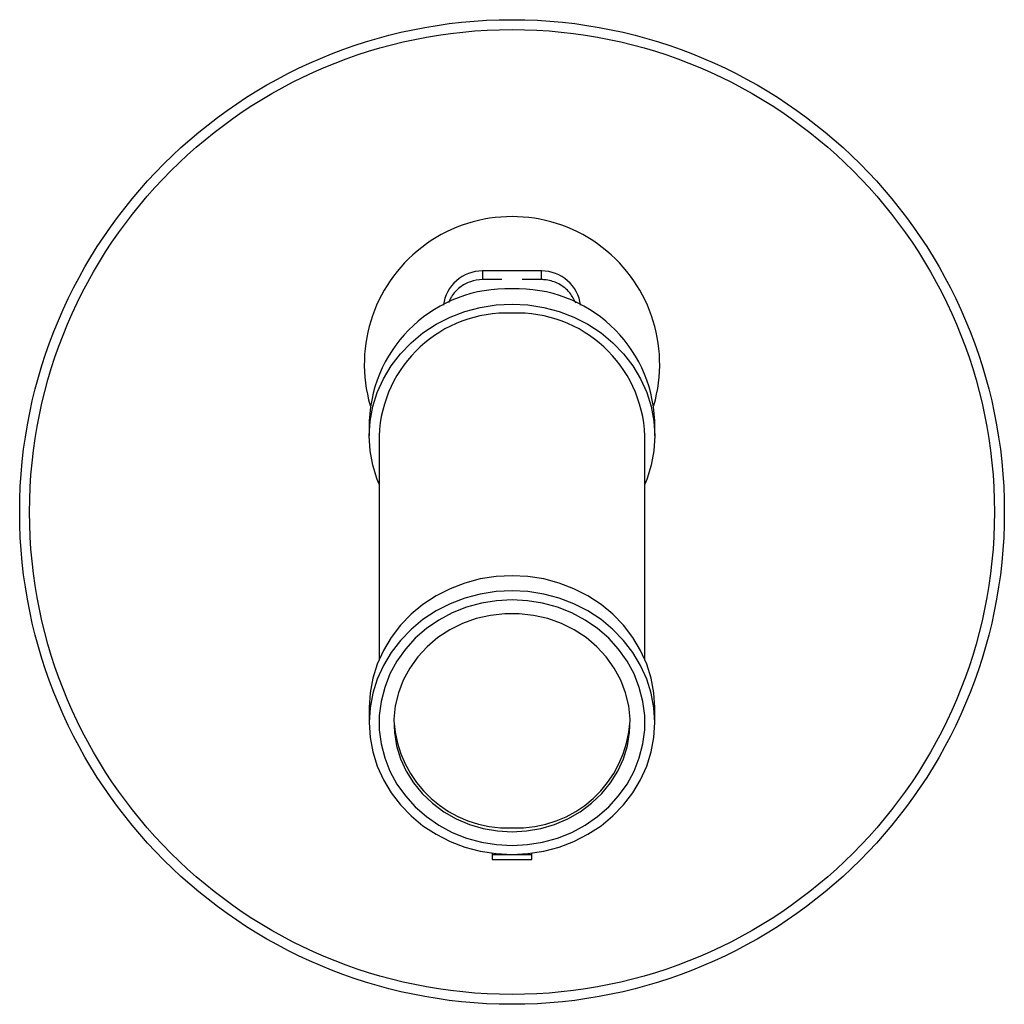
# Model space of a CAD drawing. Header units: millimetres. Extents: x -50 to 50, y -50 to 50.
import ezdxf

# ---------------------------------------------------------------- set-up
doc = ezdxf.new("R2010")
doc.units = ezdxf.units.MM

msp = doc.modelspace()

# ---------------------------------------------------------------- linework, layer by layer
at = {"color": 7, "linetype": 'Continuous', "lineweight": 25}
for p, q in [((3, 24.49), (-3, 24.49)), ((-3, 24.49), (-3, 23.6)), ((3, 23.6), (3, 24.49)), ((-1.04, 23.6), (-3, 23.6)), ((3, 23.6), (1.04, 23.6)), ((-14.5, 9.25), (-14.5, 7.72)), ((14.5, 7.72), (14.5, 9.25)), ((-13.5, 7.72), (-13.5, -14.97)), ((13.5, -14.97), (13.5, 7.72)), ((-14.5, -19.86), (-14.5, -21.39)), ((14.5, -21.39), (14.5, -19.86)), ((-2, -34.66), (-2, -35.3)), ((2, -34.82), (-2, -34.82)), ((2, -35.3), (2, -34.66)), ((-2, -35.3), (2, -35.3))]:
    msp.add_line(p, q, dxfattribs=at)
at = {"color": 8, "linetype": 'Continuous', "lineweight": 25}
for p, q in [((-1, -34.75), (-1, -34.82)), ((1, -34.82), (1, -34.75))]:
    msp.add_line(p, q, dxfattribs=at)
at = {"color": 7, "linetype": 'Continuous', "lineweight": 25, "flags": 128}
for points in [[(-13.5, 2.83), (-13.69, 3.3), (-14.14, 4.74), (-14.41, 6.22), (-14.5, 7.72), (-14.41, 9.22), (-14.14, 10.7), (-13.69, 12.15), (-13.06, 13.53), (-12.28, 14.85), (-11.34, 16.07), (-10.25, 17.19), (-9.04, 18.19), (-7.71, 19.06), (-6.29, 19.79), (-4.79, 20.36), (-3.23, 20.78), (-1.62, 21.03), (0, 21.12)], [(0, 21.12), (1.62, 21.03), (3.23, 20.78), (4.79, 20.36), (6.29, 19.79), (7.71, 19.06), (9.04, 18.19), (10.25, 17.19), (11.34, 16.07), (12.28, 14.85), (13.06, 13.53), (13.69, 12.15), (14.14, 10.7), (14.41, 9.22), (14.5, 7.72), (14.41, 6.22), (14.14, 4.74), (13.69, 3.3), (13.5, 2.83)], [(14.5, -19.86), (14.41, -18.36), (14.14, -16.88), (13.69, -15.44), (13.06, -14.05), (12.28, -12.73), (11.34, -11.51), (10.25, -10.39), (9.04, -9.39), (7.71, -8.52), (6.29, -7.79), (4.79, -7.22), (3.23, -6.8), (1.62, -6.55), (0, -6.47), (-1.62, -6.55), (-3.23, -6.8), (-4.79, -7.22), (-6.29, -7.79), (-7.71, -8.52), (-9.04, -9.39), (-10.25, -10.39), (-11.34, -11.51), (-12.28, -12.73), (-13.06, -14.05), (-13.69, -15.44), (-14.14, -16.88), (-14.41, -18.36), (-14.5, -19.86)], [(0, -34.79), (1.62, -34.7), (3.23, -34.45), (4.79, -34.03), (6.29, -33.46), (7.71, -32.73), (9.04, -31.86), (10.25, -30.86), (11.34, -29.74), (12.28, -28.52), (13.06, -27.2), (13.69, -25.82), (14.14, -24.37), (14.41, -22.89), (14.5, -21.39), (14.41, -19.89), (14.14, -18.41), (13.69, -16.97), (13.06, -15.58), (12.28, -14.27), (11.34, -13.04), (10.25, -11.92), (9.04, -10.92), (7.71, -10.05), (6.29, -9.32), (4.79, -8.75), (3.23, -8.33), (1.62, -8.08), (0, -8), (-1.62, -8.08), (-3.23, -8.33), (-4.79, -8.75), (-6.29, -9.32), (-7.71, -10.05), (-9.04, -10.92), (-10.25, -11.92), (-11.34, -13.04), (-12.28, -14.27), (-13.06, -15.58), (-13.69, -16.97), (-14.14, -18.41), (-14.41, -19.89), (-14.5, -21.39), (-14.41, -22.89), (-14.14, -24.37), (-13.69, -25.82), (-13.06, -27.2), (-12.28, -28.52), (-11.34, -29.74), (-10.25, -30.86), (-9.04, -31.86), (-7.71, -32.73), (-6.29, -33.46), (-4.79, -34.03), (-3.23, -34.45), (-1.62, -34.7), (0, -34.79)], [(0, -33.86), (1.57, -33.78), (3.11, -33.53), (4.62, -33.11), (6.06, -32.54), (7.42, -31.81), (8.68, -30.94), (9.82, -29.95), (10.83, -28.84), (11.69, -27.63), (12.4, -26.33), (12.93, -24.97), (13.29, -23.56), (13.48, -22.12), (13.48, -20.67), (13.29, -19.23), (12.93, -17.82), (12.4, -16.45), (11.69, -15.16), (10.83, -13.94), (9.82, -12.83), (8.68, -11.84), (7.42, -10.97), (6.06, -10.25), (4.62, -9.67), (3.11, -9.26), (1.57, -9.01), (0, -8.92), (-1.57, -9.01), (-3.11, -9.26), (-4.62, -9.67), (-6.06, -10.25), (-7.42, -10.97), (-8.68, -11.84), (-9.82, -12.83), (-10.83, -13.94), (-11.69, -15.16), (-12.4, -16.45), (-12.93, -17.82), (-13.29, -19.23), (-13.48, -20.67), (-13.48, -22.12), (-13.29, -23.56), (-12.93, -24.97), (-12.4, -26.33), (-11.69, -27.63), (-10.83, -28.84), (-9.82, -29.95), (-8.68, -30.94), (-7.42, -31.81), (-6.06, -32.54), (-4.62, -33.11), (-3.11, -33.53), (-1.57, -33.78), (0, -33.86)], [(0, -33.86), (1.57, -33.78), (3.11, -33.53), (4.62, -33.11), (6.06, -32.54), (7.42, -31.81), (8.68, -30.94), (9.82, -29.95), (10.83, -28.84), (11.69, -27.63), (12.4, -26.33), (12.93, -24.97), (13.29, -23.56), (13.48, -22.12), (13.48, -20.67), (13.29, -19.23), (12.93, -17.82), (12.4, -16.45), (11.69, -15.16), (10.83, -13.94), (9.82, -12.83), (8.68, -11.84), (7.42, -10.97), (6.06, -10.25), (4.62, -9.67), (3.11, -9.26), (1.57, -9.01), (0, -8.92), (-1.57, -9.01), (-3.11, -9.26), (-4.62, -9.67), (-6.06, -10.25), (-7.42, -10.97), (-8.68, -11.84), (-9.82, -12.83), (-10.83, -13.94), (-11.69, -15.16), (-12.4, -16.45), (-12.93, -17.82), (-13.29, -19.23), (-13.48, -20.67), (-13.48, -22.12), (-13.29, -23.56), (-12.93, -24.97), (-12.4, -26.33), (-11.69, -27.63), (-10.83, -28.84), (-9.82, -29.95), (-8.68, -30.94), (-7.42, -31.81), (-6.06, -32.54), (-4.62, -33.11), (-3.11, -33.53), (-1.57, -33.78), (0, -33.86)], [(0, -32.48), (1.47, -32.39), (2.93, -32.14), (4.33, -31.73), (5.68, -31.16), (6.93, -30.44), (8.08, -29.58), (9.11, -28.6), (10, -27.51), (10.74, -26.33), (11.32, -25.08), (11.72, -23.76), (11.95, -22.41), (11.99, -21.05), (11.86, -19.69), (11.54, -18.36), (11.05, -17.07), (10.39, -15.85), (9.58, -14.71), (8.61, -13.68), (7.52, -12.76), (6.32, -11.97), (5.02, -11.32), (3.64, -10.83), (2.2, -10.5), (0.74, -10.33), (-0.74, -10.33), (-2.2, -10.5), (-3.64, -10.83), (-5.02, -11.32), (-6.32, -11.97), (-7.52, -12.76), (-8.61, -13.68), (-9.58, -14.71), (-10.39, -15.85), (-11.05, -17.07), (-11.54, -18.36), (-11.86, -19.69), (-11.99, -21.05), (-11.95, -22.41), (-11.72, -23.76), (-11.32, -25.08), (-10.74, -26.33), (-10, -27.51), (-9.11, -28.6), (-8.08, -29.58), (-6.93, -30.44), (-5.68, -31.16), (-4.33, -31.73), (-2.93, -32.14), (-1.47, -32.39), (0, -32.48)]]:
    msp.add_lwpolyline(points, dxfattribs=at)
at = {"color": 7, "linetype": 'Continuous', "lineweight": 25}
for radius in [50, 49]:
    msp.add_circle((0, 0), radius, dxfattribs=at)
for centre, radius, start, end in [((0, 15), 15, 343.7691, 196.2309), ((-3, 20.49), 4, 90, 172.652), ((3, 20.49), 4, 7.348, 90), ((-0.53, 8.68), 13.98, 87.8194, 177.6392), ((0.53, 8.68), 13.98, 2.3608, 92.1806), ((-0.51, 7.21), 13, 87.7325, 177.726), ((0.51, 7.21), 13, 2.274, 92.2675), ((-0.43, -20.51), 11.59, 183.394, 272.1337), ((0.46, -20.54), 11.56, 267.7357, 356.7366)]:
    msp.add_arc(centre, radius, start, end, dxfattribs=at)
for points, knots in [([(-3, 23.6), (-3.42, 23.56), (-4.25, 23.48), (-5.34, 22.83), (-6.11, 22.05), (-6.37, 21.45), (-6.46, 21.23)], [0, 0, 0, 0, 0.279282, 0.558309, 0.84431, 1, 1, 1, 1]), ([(6.49, 21.21), (6.3, 21.57), (5.9, 22.37), (4.82, 23.21), (3.76, 23.57), (3.16, 23.6), (3, 23.6)], [0, 0, 0, 0, 0.270126, 0.596031, 0.891858, 1, 1, 1, 1])]:
    msp.add_open_spline(points, degree=3, knots=knots, dxfattribs=at)

doc.saveas('drawing.dxf')
